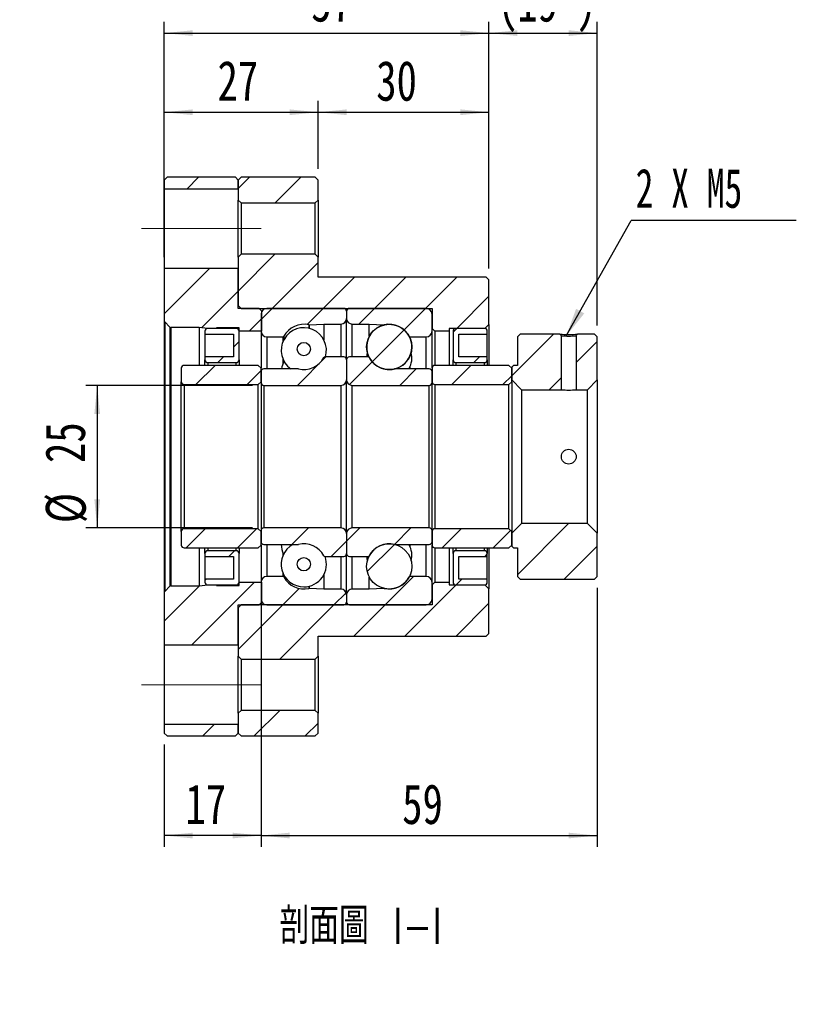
# Model space of a CAD drawing. Header units: millimetres. Extents: x 5 to 295, y 52 to 184.
# Tile 6 of 7: x 227 to 295, y 54 to 140. Entities that reach past the tile are written whole.
import ezdxf

# ---------------------------------------------------------------- set-up
doc = ezdxf.new("R2010")
doc.units = ezdxf.units.MM
doc.linetypes.add('CENTERX2', pattern=[20.32, 12.7, -2.54, 2.54, -2.54])
doc.layers.add('FORMAT', color=7, linetype='Continuous')
doc.styles.add('SLDTEXTSTYLE0', font='TXT', dxfattribs={"width": 0.75})
doc.styles.add('SLDTEXTSTYLE1', font='TXT', dxfattribs={"width": 0.666667})
doc.styles.add('SLDTEXTSTYLE3', font='TXT', dxfattribs={"width": 0.75, "bigfont": 'bigfont'})
doc.dimstyles.new('SLDDIMSTYLE0', dxfattribs={"dimtxt": 3.5, "dimasz": 2.5, "dimexe": 0, "dimexo": 0.0625, "dimgap": 0.875, "dimtad": 1, "dimlfac": 2, "dimrnd": 1e-09, "dimzin": 12, "dimdsep": 46, "dimtxsty": 'SLDTEXTSTYLE0', "dimsah": 1, "dimcen": 0.09, "dimadec": 0, "dimazin": 3, "dimtfac": 1, "dimtofl": 0, "dimtmove": 0, "dimatfit": 3, "dimfxl": 0, "dimfrac": 2, "dimtolj": 1, "dimtzin": 12, "dimarcsym": 0})
doc.dimstyles.new('SLDDIMSTYLE2', dxfattribs={"dimtxt": 0.18, "dimasz": 2.5, "dimexe": 0, "dimexo": 0.0625, "dimgap": 0, "dimtad": 0, "dimtih": 1, "dimtoh": 1, "dimdec": 0, "dimrnd": 1e-09, "dimzin": 0, "dimdsep": 46, "dimtxsty": 'Standard', "dimsah": 1, "dimcen": 0.09, "dimadec": 0, "dimazin": 0, "dimtfac": 2.5, "dimtdec": 0, "dimtofl": 0, "dimtmove": 0, "dimatfit": 3, "dimfxl": 0, "dimfrac": 2, "dimtolj": 1, "dimtzin": 0, "dimarcsym": 0})

# ---------------------------------------------------------------- blocks, each defined once
blk = doc.blocks.new('_D_3')
at = {"layer": 'FORMAT', "color": 7}
for p, q in [((247.543, 107.802), (232.913, 107.802)), ((233.913, 107.802), (233.913, 95.302)), ((247.543, 95.302), (232.913, 95.302))]:
    blk.add_line(p, q, dxfattribs=at)
for points in [[(233.913, 107.802), (233.663, 105.302), (234.163, 105.302)], [(233.913, 95.302), (234.163, 97.802), (233.663, 97.802)]]:
    blk.add_solid(points, dxfattribs=at)
at = {"layer": 'FORMAT', "color": 7, "char_height": 3.5, "attachment_point": 1, "rotation": 90, "style": 'SLDTEXTSTYLE0'}
for s, insert in [('25', (229.348, 100.995)), ('%%c', (229.402, 95.717))]:
    blk.add_mtext(s, dxfattribs=dict(at, insert=insert))
blk = doc.blocks.new('_D_4')
at = {"layer": 'FORMAT', "color": 7}
for p, q in [((239.793, 119.052), (239.793, 139.701)), ((268.293, 118.052), (268.293, 139.701)), ((239.793, 138.701), (268.293, 138.701))]:
    blk.add_line(p, q, dxfattribs=at)
for points in [[(239.793, 138.701), (242.293, 138.451), (242.293, 138.951)], [(268.293, 138.701), (265.793, 138.951), (265.793, 138.451)]]:
    blk.add_solid(points, dxfattribs=at)
at = {"layer": 'FORMAT', "color": 7, "insert": (252.693, 143.213), "char_height": 3.5, "attachment_point": 1, "style": 'SLDTEXTSTYLE0'}
blk.add_mtext('57', dxfattribs=at)
blk = doc.blocks.new('_D_5')
at = {"layer": 'FORMAT', "color": 7}
for p, q in [((268.293, 118.052), (268.293, 139.701)), ((277.793, 113.052), (277.793, 139.701)), ((268.293, 138.701), (277.793, 138.701))]:
    blk.add_line(p, q, dxfattribs=at)
for points in [[(268.293, 138.701), (270.793, 138.451), (270.793, 138.951)], [(277.793, 138.701), (275.293, 138.951), (275.293, 138.451)]]:
    blk.add_solid(points, dxfattribs=at)
at = {"layer": 'FORMAT', "color": 7, "char_height": 3.5, "attachment_point": 1, "style": 'SLDTEXTSTYLE0'}
for s, insert in [('(', (269.058, 143.213)), (')', (275.951, 143.213)), ('19', (270.779, 143.213))]:
    blk.add_mtext(s, dxfattribs=dict(at, insert=insert))
blk = doc.blocks.new('_D_6')
at = {"layer": 'FORMAT', "color": 7}
for p, q in [((239.793, 119.052), (239.793, 132.759)), ((253.293, 126.802), (253.293, 132.759)), ((239.793, 131.759), (253.293, 131.759))]:
    blk.add_line(p, q, dxfattribs=at)
for points in [[(239.793, 131.759), (242.293, 131.509), (242.293, 132.009)], [(253.293, 131.759), (250.793, 132.009), (250.793, 131.509)]]:
    blk.add_solid(points, dxfattribs=at)
at = {"layer": 'FORMAT', "color": 7, "insert": (244.473, 136.271), "char_height": 3.5, "attachment_point": 1, "style": 'SLDTEXTSTYLE0'}
blk.add_mtext('27', dxfattribs=at)
blk = doc.blocks.new('_D_7')
at = {"layer": 'FORMAT', "color": 7}
for p, q in [((253.293, 126.802), (253.293, 132.759)), ((268.293, 118.052), (268.293, 132.759)), ((253.293, 131.759), (268.293, 131.759))]:
    blk.add_line(p, q, dxfattribs=at)
for points in [[(253.293, 131.759), (255.793, 131.509), (255.793, 132.009)], [(268.293, 131.759), (265.793, 132.009), (265.793, 131.509)]]:
    blk.add_solid(points, dxfattribs=at)
at = {"layer": 'FORMAT', "color": 7, "insert": (258.399, 136.271), "char_height": 3.5, "attachment_point": 1, "style": 'SLDTEXTSTYLE0'}
blk.add_mtext('30', dxfattribs=at)
blk = doc.blocks.new('_D_8')
at = {"layer": 'FORMAT', "color": 7}
for p, q in [((248.293, 92.802), (248.293, 67.32)), ((239.793, 76.302), (239.793, 67.32)), ((248.293, 68.32), (239.793, 68.32))]:
    blk.add_line(p, q, dxfattribs=at)
for points in [[(239.793, 68.32), (242.293, 68.07), (242.293, 68.57)], [(248.293, 68.32), (245.793, 68.57), (245.793, 68.07)]]:
    blk.add_solid(points, dxfattribs=at)
at = {"layer": 'FORMAT', "color": 7, "insert": (241.662, 72.832), "char_height": 3.5, "attachment_point": 1, "style": 'SLDTEXTSTYLE0'}
blk.add_mtext('17', dxfattribs=at)
blk = doc.blocks.new('_D_9')
at = {"layer": 'FORMAT', "color": 7}
for p, q in [((248.293, 92.802), (248.293, 67.32)), ((277.793, 90.052), (277.793, 67.32)), ((248.293, 68.32), (277.793, 68.32))]:
    blk.add_line(p, q, dxfattribs=at)
for points in [[(248.293, 68.32), (250.793, 68.07), (250.793, 68.57)], [(277.793, 68.32), (275.293, 68.57), (275.293, 68.07)]]:
    blk.add_solid(points, dxfattribs=at)
at = {"layer": 'FORMAT', "color": 7, "insert": (260.674, 72.832), "char_height": 3.5, "attachment_point": 1, "style": 'SLDTEXTSTYLE0'}
blk.add_mtext('59', dxfattribs=at)
blk = doc.blocks.new('SW_NOTE_1')
at = {"layer": 'FORMAT', "color": 0}
blk.add_line((14.497, 0), (0, 0), dxfattribs=at)
at = {"layer": 'FORMAT', "color": 0, "insert": (0.395, 4.548), "char_height": 3.4396, "attachment_point": 1, "style": 'SLDTEXTSTYLE1'}
blk.add_mtext('2 X M5', dxfattribs=at)

msp = doc.modelspace()

# ---------------------------------------------------------------- hatches: boundary and pattern name
at = {"layer": 'FORMAT', "linetype": 'Continuous', "lineweight": 18}
h = msp.add_hatch(dxfattribs=at)
h.set_pattern_fill('ANSI31', color=256, style=0)
h.paths.add_polyline_path([(239.793243, 125.051724), (246.293243, 125.051724), (246.293243, 125.801724), (246.043243, 126.051724), (240.043243, 126.051724), (239.793243, 125.801724)], flags=0)
h = msp.add_hatch(dxfattribs=at)
h.set_pattern_fill('ANSI31', color=256, style=0)
h.paths.add_polyline_path([(246.543243, 126.051724), (246.293243, 125.801724), (246.293243, 124.051724), (246.543243, 123.801724), (253.043243, 123.801724), (253.293243, 124.051724), (253.293243, 125.801724), (253.043243, 126.051724)], flags=0)
h = msp.add_hatch(dxfattribs=at)
h.set_pattern_fill('ANSI31', color=256, style=0)
h.paths.add_polyline_path([(264.793243, 112.801724), (267.943243, 112.801724), (268.293243, 113.151724), (268.293243, 117.051724), (268.043243, 117.301724), (253.293243, 117.301724), (253.293243, 119.051724), (253.043243, 119.301724), (246.543243, 119.301724), (246.293243, 119.051724), (246.293243, 114.801724), (246.543243, 114.551724), (263.293243, 114.551724), (263.293243, 112.801724), (263.543243, 112.551724), (264.793243, 112.551724)], flags=0)
h = msp.add_hatch(dxfattribs=at)
h.set_pattern_fill('ANSI31', color=256, style=0)
edge = h.paths.add_edge_path(flags=0)
edge.add_line((246.368243, 112.551724), (248.368243, 112.551724))
edge.add_line((248.368243, 112.551724), (248.368243, 114.301724))
edge.add_line((248.368243, 114.301724), (248.118243, 114.551724))
edge.add_line((248.118243, 114.551724), (246.293243, 114.551724))
edge.add_line((246.293243, 114.551724), (246.293243, 118.051724))
edge.add_line((246.293243, 118.051724), (239.793243, 118.051724))
edge.add_line((239.793243, 118.051724), (239.793243, 113.471724))
edge.add_arc((239.943243, 113.471724), 0.15, 180, 225)
edge.add_line((239.837177, 113.365658), (240.282177, 112.920658))
edge.add_arc((240.388243, 113.026724), 0.15, 225, 270)
edge.add_line((240.388243, 112.876724), (242.868243, 112.876724))
edge.add_line((242.868243, 112.876724), (243.618243, 112.801724))
edge.add_line((243.618243, 112.801724), (244.368243, 112.801724))
edge.add_line((244.368243, 112.801724), (244.368243, 112.851724))
edge.add_line((244.368243, 112.851724), (246.368243, 112.851724))
edge.add_line((246.368243, 112.851724), (246.368243, 112.551724))
h = msp.add_hatch(dxfattribs=at)
h.set_pattern_fill('ANSI31', color=256, style=0)
edge = h.paths.add_edge_path(flags=0)
edge.add_line((255.793243, 113.676724), (255.793243, 114.301724))
edge.add_arc((255.543243, 114.301724), 0.25, 0, 90)
edge.add_line((255.543243, 114.551724), (248.793243, 114.551724))
edge.add_arc((248.793243, 114.051724), 0.5, 90, 180)
edge.add_line((248.293243, 114.051724), (248.293243, 112.551724))
edge.add_arc((248.793243, 112.551724), 0.5, 180, 270)
edge.add_line((248.793243, 112.051724), (250.200964, 112.051724))
edge.add_arc((250.200964, 112.151724), 0.1, 270, 332.11061221)
edge.add_arc((252.043243, 111.176724), 1.984375, 77.20484819, 152.11061221, ccw=False)
edge.add_arc((252.504861, 113.20934), 0.1, 257.20484819, 273)
edge.add_line((252.510095, 113.109477), (253.793243, 113.176724))
edge.add_line((253.793243, 113.176724), (255.293243, 113.176724))
edge.add_arc((255.293243, 113.676724), 0.5, 270, 360)
h = msp.add_hatch(dxfattribs=at)
h.set_pattern_fill('ANSI31', color=256, style=0)
edge = h.paths.add_edge_path(flags=0)
edge.add_line((262.793243, 114.551724), (256.043243, 114.551724))
edge.add_arc((256.043243, 114.301724), 0.25, 90, 180)
edge.add_line((255.793243, 114.301724), (255.793243, 113.676724))
edge.add_arc((256.293243, 113.676724), 0.5, 180, 270)
edge.add_line((256.293243, 113.176724), (257.793243, 113.176724))
edge.add_line((257.793243, 113.176724), (259.076391, 113.109477))
edge.add_arc((259.081625, 113.20934), 0.1, 267, 282.79515181)
edge.add_arc((259.543243, 111.176724), 1.984375, 27.88938779, 102.79515181, ccw=False)
edge.add_arc((261.385523, 112.151724), 0.1, 207.88938779, 270)
edge.add_line((261.385523, 112.051724), (262.793243, 112.051724))
edge.add_arc((262.793243, 112.551724), 0.5, 270, 360)
edge.add_line((263.293243, 112.551724), (263.293243, 114.051724))
edge.add_arc((262.793243, 114.051724), 0.5, 0, 90)
h = msp.add_hatch(dxfattribs=at)
h.set_pattern_fill('ANSI31', color=256, style=0)
edge = h.paths.add_edge_path(flags=0)
edge.add_arc((259.543243, 111.176722), 1.984364, 0, 360)
h = msp.add_hatch(dxfattribs=at)
h.set_pattern_fill('ANSI31', color=256, style=0)
edge = h.paths.add_edge_path(flags=0)
edge.add_line((245.868243, 112.301724), (245.868243, 110.301724))
edge.add_line((245.868243, 110.301724), (243.368243, 110.301724))
edge.add_line((243.368243, 110.301724), (243.368243, 110.051724))
edge.add_arc((243.618243, 110.051724), 0.25, 180, 270)
edge.add_line((243.618243, 109.801724), (246.118243, 109.801724))
edge.add_arc((246.118243, 110.051724), 0.25, 270, 360)
edge.add_line((246.368243, 110.051724), (246.368243, 112.551724))
edge.add_arc((246.118243, 112.551724), 0.25, 0, 90)
edge.add_line((246.118243, 112.801724), (243.618243, 112.801724))
edge.add_arc((243.618243, 112.551724), 0.25, 90, 180)
edge.add_line((243.368243, 112.551724), (243.368243, 112.301724))
edge.add_line((243.368243, 112.301724), (245.868243, 112.301724))
h = msp.add_hatch(dxfattribs=at)
h.set_pattern_fill('ANSI31', color=256, style=0)
edge = h.paths.add_edge_path(flags=0)
edge.add_line((268.143243, 110.051724), (268.143243, 110.301724))
edge.add_line((268.143243, 110.301724), (265.643243, 110.301724))
edge.add_line((265.643243, 110.301724), (265.643243, 112.301724))
edge.add_line((265.643243, 112.301724), (268.143243, 112.301724))
edge.add_line((268.143243, 112.301724), (268.143243, 112.551724))
edge.add_arc((267.893243, 112.551724), 0.25, 0, 90)
edge.add_line((267.893243, 112.801724), (265.393243, 112.801724))
edge.add_arc((265.393243, 112.551724), 0.25, 90, 180)
edge.add_line((265.143243, 112.551724), (265.143243, 110.051724))
edge.add_arc((265.393243, 110.051724), 0.25, 180, 270)
edge.add_line((265.393243, 109.801724), (267.893243, 109.801724))
edge.add_arc((267.893243, 110.051724), 0.25, 270, 360)
h = msp.add_hatch(dxfattribs=at)
h.set_pattern_fill('ANSI31', color=256, style=0)
h.paths.add_polyline_path([(270.443243, 109.551724), (270.293243, 109.401724), (270.293243, 108.276724), (271.143243, 107.426724), (274.643243, 107.426724), (274.643243, 112.160782), (274.513048, 112.301724), (271.043243, 112.301724), (270.793243, 112.051724), (270.793243, 109.551724)], flags=0)
h = msp.add_hatch(dxfattribs=at)
h.set_pattern_fill('ANSI31', color=256, style=0)
edge = h.paths.add_edge_path(flags=0)
edge.add_line((275.943243, 112.160782), (275.943243, 107.426724))
edge.add_line((275.943243, 107.426724), (276.943243, 107.426724))
edge.add_line((276.943243, 107.426724), (277.793243, 108.276724))
edge.add_line((277.793243, 108.276724), (277.793243, 112.051724))
edge.add_line((277.793243, 112.051724), (277.543243, 112.301724))
edge.add_line((277.543243, 112.301724), (276.073438, 112.301724))
edge.add_line((276.073438, 112.301724), (275.943243, 112.160782))
h = msp.add_hatch(dxfattribs=at)
h.set_pattern_fill('ANSI31', color=256, style=0)
edge = h.paths.add_edge_path(flags=0)
edge.add_arc((252.043243, 110.987991), 0.583319, 0, 360)
h = msp.add_hatch(dxfattribs=at)
h.set_pattern_fill('ANSI31', color=256, style=0)
edge = h.paths.add_edge_path(flags=0)
edge.add_line((248.293243, 109.001724), (248.293243, 108.051724))
edge.add_arc((248.543243, 108.051724), 0.25, 180, 270)
edge.add_line((248.543243, 107.801724), (255.293243, 107.801724))
edge.add_arc((255.293243, 108.301724), 0.5, 270, 360)
edge.add_line((255.793243, 108.301724), (255.793243, 110.051724))
edge.add_arc((255.543243, 110.051724), 0.25, 0, 90)
edge.add_line((255.543243, 110.301724), (253.885523, 110.301724))
edge.add_arc((253.885523, 110.201724), 0.1, 90, 152.11061221)
edge.add_arc((252.043243, 111.176724), 1.984375, 256.29156509, 332.11061221, ccw=False)
edge.add_arc((251.549286, 109.151724), 0.1, 76.29156509, 90)
edge.add_line((251.549286, 109.251724), (248.543243, 109.251724))
edge.add_arc((248.543243, 109.001724), 0.25, 90, 180)
h = msp.add_hatch(dxfattribs=at)
h.set_pattern_fill('ANSI31', color=256, style=0)
edge = h.paths.add_edge_path(flags=0)
edge.add_line((256.293243, 107.801724), (263.043243, 107.801724))
edge.add_arc((263.043243, 108.051724), 0.25, 270, 360)
edge.add_line((263.293243, 108.051724), (263.293243, 109.001724))
edge.add_arc((263.043243, 109.001724), 0.25, 0, 90)
edge.add_line((263.043243, 109.251724), (260.037201, 109.251724))
edge.add_arc((260.037201, 109.151724), 0.1, 90, 103.70843491)
edge.add_arc((259.543243, 111.176724), 1.984375, 207.88938779, 283.70843491, ccw=False)
edge.add_arc((257.700964, 110.201724), 0.1, 27.88938779, 90)
edge.add_line((257.700964, 110.301724), (256.043243, 110.301724))
edge.add_arc((256.043243, 110.051724), 0.25, 90, 180)
edge.add_line((255.793243, 110.051724), (255.793243, 108.301724))
edge.add_arc((256.293243, 108.301724), 0.5, 180, 270)
h = msp.add_hatch(dxfattribs=at)
h.set_pattern_fill('ANSI31', color=256, style=0)
edge = h.paths.add_edge_path(flags=0)
edge.add_line((248.043243, 107.876724), (248.293243, 108.126724))
edge.add_line((248.293243, 108.126724), (248.293243, 109.301724))
edge.add_line((248.293243, 109.301724), (248.043243, 109.551724))
edge.add_line((248.043243, 109.551724), (241.543243, 109.551724))
edge.add_arc((241.543243, 109.301724), 0.25, 90, 180)
edge.add_line((241.293243, 109.301724), (241.293243, 108.126724))
edge.add_arc((241.543243, 108.126724), 0.25, 180, 270)
edge.add_line((241.543243, 107.876724), (248.043243, 107.876724))
h = msp.add_hatch(dxfattribs=at)
h.set_pattern_fill('ANSI31', color=256, style=0)
edge = h.paths.add_edge_path(flags=0)
edge.add_line((270.043243, 107.876724), (270.293243, 108.126724))
edge.add_line((270.293243, 108.126724), (270.293243, 109.301724))
edge.add_line((270.293243, 109.301724), (270.043243, 109.551724))
edge.add_line((270.043243, 109.551724), (263.543243, 109.551724))
edge.add_arc((263.543243, 109.301724), 0.25, 90, 180)
edge.add_line((263.293243, 109.301724), (263.293243, 108.126724))
edge.add_arc((263.543243, 108.126724), 0.25, 180, 270)
edge.add_line((263.543243, 107.876724), (270.043243, 107.876724))
h = msp.add_hatch(dxfattribs=at)
h.set_pattern_fill('ANSI31', color=256, style=0)
edge = h.paths.add_edge_path(flags=0)
edge.add_line((248.293243, 94.976724), (248.043243, 95.226724))
edge.add_line((248.043243, 95.226724), (241.543243, 95.226724))
edge.add_arc((241.543243, 94.976724), 0.25, 90, 180)
edge.add_line((241.293243, 94.976724), (241.293243, 93.801724))
edge.add_arc((241.543243, 93.801724), 0.25, 180, 270)
edge.add_line((241.543243, 93.551724), (248.043243, 93.551724))
edge.add_line((248.043243, 93.551724), (248.293243, 93.801724))
edge.add_line((248.293243, 93.801724), (248.293243, 94.976724))
h = msp.add_hatch(dxfattribs=at)
h.set_pattern_fill('ANSI31', color=256, style=0)
edge = h.paths.add_edge_path(flags=0)
edge.add_line((255.293243, 95.301724), (248.543243, 95.301724))
edge.add_arc((248.543243, 95.051724), 0.25, 90, 180)
edge.add_line((248.293243, 95.051724), (248.293243, 94.101724))
edge.add_arc((248.543243, 94.101724), 0.25, 180, 270)
edge.add_line((248.543243, 93.851724), (251.549286, 93.851724))
edge.add_arc((251.549286, 93.951724), 0.1, 270, 283.70843491)
edge.add_arc((252.043243, 91.926724), 1.984375, 27.88938779, 103.70843491, ccw=False)
edge.add_arc((253.885523, 92.901724), 0.1, 207.88938779, 270)
edge.add_line((253.885523, 92.801724), (255.543243, 92.801724))
edge.add_arc((255.543243, 93.051724), 0.25, 270, 360)
edge.add_line((255.793243, 93.051724), (255.793243, 94.801724))
edge.add_arc((255.293243, 94.801724), 0.5, 0, 90)
h = msp.add_hatch(dxfattribs=at)
h.set_pattern_fill('ANSI31', color=256, style=0)
edge = h.paths.add_edge_path(flags=0)
edge.add_line((263.293243, 94.101724), (263.293243, 95.051724))
edge.add_arc((263.043243, 95.051724), 0.25, 0, 90)
edge.add_line((263.043243, 95.301724), (256.293243, 95.301724))
edge.add_arc((256.293243, 94.801724), 0.5, 90, 180)
edge.add_line((255.793243, 94.801724), (255.793243, 93.051724))
edge.add_arc((256.043243, 93.051724), 0.25, 180, 270)
edge.add_line((256.043243, 92.801724), (257.700964, 92.801724))
edge.add_arc((257.700964, 92.901724), 0.1, 270, 332.11061221)
edge.add_arc((259.543243, 91.926724), 1.984375, 76.29156509, 152.11061221, ccw=False)
edge.add_arc((260.037201, 93.951724), 0.1, 256.29156509, 270)
edge.add_line((260.037201, 93.851724), (263.043243, 93.851724))
edge.add_arc((263.043243, 94.101724), 0.25, 270, 360)
h = msp.add_hatch(dxfattribs=at)
h.set_pattern_fill('ANSI31', color=256, style=0)
edge = h.paths.add_edge_path(flags=0)
edge.add_line((270.293243, 94.976724), (270.043243, 95.226724))
edge.add_line((270.043243, 95.226724), (263.543243, 95.226724))
edge.add_arc((263.543243, 94.976724), 0.25, 90, 180)
edge.add_line((263.293243, 94.976724), (263.293243, 93.801724))
edge.add_arc((263.543243, 93.801724), 0.25, 180, 270)
edge.add_line((263.543243, 93.551724), (270.043243, 93.551724))
edge.add_line((270.043243, 93.551724), (270.293243, 93.801724))
edge.add_line((270.293243, 93.801724), (270.293243, 94.976724))
h = msp.add_hatch(dxfattribs=at)
h.set_pattern_fill('ANSI31', color=256, style=0)
h.paths.add_polyline_path([(270.293243, 93.701724), (270.443243, 93.551724), (270.793243, 93.551724), (270.793243, 91.051724), (271.043243, 90.801724), (277.543243, 90.801724), (277.793243, 91.051724), (277.793243, 94.826724), (276.943243, 95.676724), (271.143243, 95.676724), (270.293243, 94.826724)], flags=0)
h = msp.add_hatch(dxfattribs=at)
h.set_pattern_fill('ANSI31', color=256, style=0)
edge = h.paths.add_edge_path(flags=0)
edge.add_line((243.368243, 93.051724), (243.368243, 92.801724))
edge.add_line((243.368243, 92.801724), (245.868243, 92.801724))
edge.add_line((245.868243, 92.801724), (245.868243, 90.801724))
edge.add_line((245.868243, 90.801724), (243.368243, 90.801724))
edge.add_line((243.368243, 90.801724), (243.368243, 90.551724))
edge.add_arc((243.618243, 90.551724), 0.25, 180, 270)
edge.add_line((243.618243, 90.301724), (246.118243, 90.301724))
edge.add_arc((246.118243, 90.551724), 0.25, 270, 360)
edge.add_line((246.368243, 90.551724), (246.368243, 93.051724))
edge.add_arc((246.118243, 93.051724), 0.25, 0, 90)
edge.add_line((246.118243, 93.301724), (243.618243, 93.301724))
edge.add_arc((243.618243, 93.051724), 0.25, 90, 180)
h = msp.add_hatch(dxfattribs=at)
h.set_pattern_fill('ANSI31', color=256, style=0)
edge = h.paths.add_edge_path(flags=0)
edge.add_arc((259.543243, 91.926726), 1.984364, 0, 360)
h = msp.add_hatch(dxfattribs=at)
h.set_pattern_fill('ANSI31', color=256, style=0)
edge = h.paths.add_edge_path(flags=0)
edge.add_line((265.643243, 90.801724), (265.643243, 92.801724))
edge.add_line((265.643243, 92.801724), (268.143243, 92.801724))
edge.add_line((268.143243, 92.801724), (268.143243, 93.051724))
edge.add_arc((267.893243, 93.051724), 0.25, 0, 90)
edge.add_line((267.893243, 93.301724), (265.393243, 93.301724))
edge.add_arc((265.393243, 93.051724), 0.25, 90, 180)
edge.add_line((265.143243, 93.051724), (265.143243, 90.551724))
edge.add_arc((265.393243, 90.551724), 0.25, 180, 270)
edge.add_line((265.393243, 90.301724), (267.893243, 90.301724))
edge.add_arc((267.893243, 90.551724), 0.25, 270, 360)
edge.add_line((268.143243, 90.551724), (268.143243, 90.801724))
edge.add_line((268.143243, 90.801724), (265.643243, 90.801724))
h = msp.add_hatch(dxfattribs=at)
h.set_pattern_fill('ANSI31', color=256, style=0)
edge = h.paths.add_edge_path(flags=0)
edge.add_arc((252.043243, 92.115456), 0.583319, 0, 360)
h = msp.add_hatch(dxfattribs=at)
h.set_pattern_fill('ANSI31', color=256, style=0)
edge = h.paths.add_edge_path(flags=0)
edge.add_line((248.793243, 88.551724), (255.543243, 88.551724))
edge.add_arc((255.543243, 88.801724), 0.25, 270, 360)
edge.add_line((255.793243, 88.801724), (255.793243, 89.426724))
edge.add_arc((255.293243, 89.426724), 0.5, 0, 90)
edge.add_line((255.293243, 89.926724), (253.793243, 89.926724))
edge.add_line((253.793243, 89.926724), (252.510095, 89.993971))
edge.add_arc((252.504861, 89.894108), 0.1, 87, 102.79515181)
edge.add_arc((252.043243, 91.926724), 1.984375, 207.88938779, 282.79515181, ccw=False)
edge.add_arc((250.200964, 90.951724), 0.1, 27.88938779, 90)
edge.add_line((250.200964, 91.051724), (248.793243, 91.051724))
edge.add_arc((248.793243, 90.551724), 0.5, 90, 180)
edge.add_line((248.293243, 90.551724), (248.293243, 89.051724))
edge.add_arc((248.793243, 89.051724), 0.5, 180, 270)
h = msp.add_hatch(dxfattribs=at)
h.set_pattern_fill('ANSI31', color=256, style=0)
edge = h.paths.add_edge_path(flags=0)
edge.add_line((255.793243, 89.426724), (255.793243, 88.801724))
edge.add_arc((256.043243, 88.801724), 0.25, 180, 270)
edge.add_line((256.043243, 88.551724), (262.793243, 88.551724))
edge.add_arc((262.793243, 89.051724), 0.5, 270, 360)
edge.add_line((263.293243, 89.051724), (263.293243, 90.551724))
edge.add_arc((262.793243, 90.551724), 0.5, 0, 90)
edge.add_line((262.793243, 91.051724), (261.385523, 91.051724))
edge.add_arc((261.385523, 90.951724), 0.1, 90, 152.11061221)
edge.add_arc((259.543243, 91.926724), 1.984375, 257.20484819, 332.11061221, ccw=False)
edge.add_arc((259.081625, 89.894108), 0.1, 77.20484819, 93)
edge.add_line((259.076391, 89.993971), (257.793243, 89.926724))
edge.add_line((257.793243, 89.926724), (256.293243, 89.926724))
edge.add_arc((256.293243, 89.426724), 0.5, 90, 180)
h = msp.add_hatch(dxfattribs=at)
h.set_pattern_fill('ANSI31', color=256, style=0)
edge = h.paths.add_edge_path(flags=0)
edge.add_line((248.368243, 90.551724), (246.368243, 90.551724))
edge.add_line((246.368243, 90.551724), (246.368243, 90.251724))
edge.add_line((246.368243, 90.251724), (244.368243, 90.251724))
edge.add_line((244.368243, 90.251724), (244.368243, 90.301724))
edge.add_line((244.368243, 90.301724), (243.618243, 90.301724))
edge.add_line((243.618243, 90.301724), (242.868243, 90.226724))
edge.add_line((242.868243, 90.226724), (240.388243, 90.226724))
edge.add_arc((240.388243, 90.076724), 0.15, 90, 135)
edge.add_line((240.282177, 90.18279), (239.837177, 89.73779))
edge.add_arc((239.943243, 89.631724), 0.15, 135, 180)
edge.add_line((239.793243, 89.631724), (239.793243, 85.051724))
edge.add_line((239.793243, 85.051724), (246.293243, 85.051724))
edge.add_line((246.293243, 85.051724), (246.293243, 88.551724))
edge.add_line((246.293243, 88.551724), (248.118243, 88.551724))
edge.add_line((248.118243, 88.551724), (248.368243, 88.801724))
edge.add_line((248.368243, 88.801724), (248.368243, 90.551724))
h = msp.add_hatch(dxfattribs=at)
h.set_pattern_fill('ANSI31', color=256, style=0)
h.paths.add_polyline_path([(267.943243, 90.301724), (264.793243, 90.301724), (264.793243, 90.551724), (263.543243, 90.551724), (263.293243, 90.301724), (263.293243, 88.551724), (246.543243, 88.551724), (246.293243, 88.301724), (246.293243, 84.051724), (246.543243, 83.801724), (253.043243, 83.801724), (253.293243, 84.051724), (253.293243, 85.801724), (268.043243, 85.801724), (268.293243, 86.051724), (268.293243, 89.951724)], flags=0)
h = msp.add_hatch(dxfattribs=at)
h.set_pattern_fill('ANSI31', color=256, style=0)
h.paths.add_polyline_path([(246.293243, 77.301724), (246.543243, 77.051724), (253.043243, 77.051724), (253.293243, 77.301724), (253.293243, 79.051724), (253.043243, 79.301724), (246.543243, 79.301724), (246.293243, 79.051724)], flags=0)
h = msp.add_hatch(dxfattribs=at)
h.set_pattern_fill('ANSI31', color=256, style=0)
h.paths.add_polyline_path([(246.043243, 77.051724), (246.293243, 77.301724), (246.293243, 78.051724), (239.793243, 78.051724), (239.793243, 77.301724), (240.043243, 77.051724)], flags=0)

# ---------------------------------------------------------------- linework, layer by layer
at = {"color": 7, "linetype": 'Continuous', "lineweight": 25}
for p, q in [((239.793243, 125.801724), (240.043243, 126.051724)), ((239.793243, 125.801724), (239.793243, 125.051724)), ((246.043243, 126.051724), (240.043243, 126.051724)), ((246.043243, 126.051724), (246.293243, 125.801724)), ((246.293243, 125.801724), (246.543243, 126.051724)), ((246.293243, 125.051724), (246.293243, 125.801724)), ((246.293243, 125.801724), (246.293243, 124.051724)), ((253.043243, 126.051724), (246.543243, 126.051724)), ((253.043243, 126.051724), (253.293243, 125.801724)), ((253.293243, 124.051724), (253.293243, 125.801724)), ((239.793243, 125.051724), (246.293243, 125.051724)), ((239.793243, 125.051724), (239.793243, 118.051724)), ((246.543243, 123.801725), (246.293243, 124.051724)), ((246.293243, 119.051724), (246.293243, 124.051724)), ((246.543243, 123.801725), (246.543243, 119.301724)), ((246.543243, 123.801725), (253.043243, 123.801725)), ((253.293243, 124.051724), (253.043243, 123.801725)), ((253.043243, 119.301724), (253.043243, 123.801725)), ((253.293243, 124.051724), (253.293243, 119.051724)), ((246.293243, 119.051724), (246.543243, 119.301724)), ((253.043243, 119.301724), (246.543243, 119.301724)), ((253.043243, 119.301724), (253.293243, 119.051724)), ((246.293243, 119.051724), (246.293243, 114.801724)), ((253.293243, 117.301723), (253.293243, 119.051724)), ((246.293243, 118.051724), (239.793243, 118.051724)), ((239.793243, 118.051724), (239.793243, 113.471723)), ((246.293243, 114.551724), (246.293243, 118.051724)), ((268.043243, 117.301723), (253.293243, 117.301723)), ((268.043243, 117.301723), (268.293243, 117.051724)), ((268.293243, 113.151723), (268.293243, 117.051724)), ((246.543243, 114.551724), (246.293243, 114.801724)), ((248.118243, 114.551724), (246.293243, 114.551724)), ((246.543243, 114.551724), (263.293244, 114.551724)), ((248.118243, 114.551724), (248.368243, 114.301724)), ((248.293243, 114.051724), (248.293243, 112.551724)), ((248.368243, 112.551724), (248.368243, 114.301724)), ((255.543243, 114.551724), (248.793243, 114.551724)), ((255.793243, 114.301724), (255.793243, 113.676724)), ((262.793243, 114.551724), (256.043243, 114.551724)), ((263.293244, 114.551724), (263.293244, 112.801724)), ((263.293244, 112.551724), (263.293244, 114.051724)), ((239.793243, 113.471723), (239.793243, 89.631725)), ((239.837177, 113.365658), (239.837177, 89.73779)), ((240.282177, 112.920658), (239.837177, 113.365658)), ((252.510095, 113.109476), (253.793243, 113.176724)), ((253.793243, 113.176724), (253.793243, 111.812)), ((253.793243, 113.176724), (255.293243, 113.176724)), ((255.793243, 110.051724), (255.793243, 113.676724)), ((256.293243, 113.176724), (257.793243, 113.176724)), ((257.793243, 112.112267), (257.793243, 113.176724)), ((257.793243, 113.176724), (259.076392, 113.109476)), ((268.293243, 113.151723), (267.943243, 112.801724)), ((268.293243, 113.151723), (268.293243, 109.551724)), ((240.282177, 112.920658), (240.282177, 90.182789)), ((240.388243, 112.876724), (240.388243, 90.226723)), ((242.868243, 112.876724), (240.388243, 112.876724)), ((242.868243, 112.876724), (242.868243, 109.551724)), ((243.618243, 112.801724), (242.868243, 112.876724)), ((243.368243, 112.551724), (243.368243, 112.301724)), ((243.368243, 112.301724), (245.868243, 112.301724)), ((243.368243, 112.301724), (243.368243, 110.301724)), ((246.118243, 112.801724), (243.618243, 112.801724)), ((244.368243, 112.801724), (243.618243, 112.801724)), ((246.368243, 112.851723), (244.368243, 112.851723)), ((244.368243, 112.851723), (244.368243, 112.801724)), ((245.868243, 112.301724), (245.868243, 110.301724)), ((246.368243, 112.551724), (246.368243, 112.851723)), ((246.368243, 110.051724), (246.368243, 112.551724)), ((248.368243, 112.551724), (246.368243, 112.551724)), ((248.293243, 112.551724), (248.293243, 109.301724)), ((263.543243, 112.551724), (263.293244, 112.801724)), ((263.293244, 109.301724), (263.293244, 112.551724)), ((263.543243, 112.551724), (263.543243, 109.551724)), ((264.793243, 112.551724), (263.543243, 112.551724)), ((267.943243, 112.801724), (264.793243, 112.801724)), ((264.793243, 112.801724), (264.793243, 112.551724)), ((264.793243, 112.551724), (264.793243, 109.551724)), ((265.143244, 112.551724), (265.143244, 110.051724)), ((267.893244, 112.801724), (265.393242, 112.801724)), ((265.643243, 112.301724), (268.143242, 112.301724)), ((265.643243, 110.301724), (265.643243, 112.301724)), ((267.943243, 112.796673), (267.943243, 112.801724)), ((268.143242, 112.301724), (268.143242, 112.551724)), ((268.143242, 110.301724), (268.143242, 112.301724)), ((270.793243, 112.051724), (271.043243, 112.301724)), ((274.513047, 112.301724), (271.043243, 112.301724)), ((274.513047, 112.301724), (274.643243, 112.160782)), ((277.543243, 112.301724), (276.073437, 112.301724)), ((277.543243, 112.301724), (277.793244, 112.051724)), ((248.793243, 112.051724), (250.200964, 112.051724)), ((261.385523, 112.051724), (262.793243, 112.051724)), ((270.793243, 112.051724), (270.793243, 109.551724)), ((274.643243, 107.426724), (274.643243, 112.160782)), ((275.943244, 112.160782), (275.943244, 107.426724)), ((277.793244, 108.276724), (277.793244, 112.051724)), ((245.868243, 110.301724), (243.368243, 110.301724)), ((243.368243, 110.301724), (243.368243, 110.051724)), ((243.368243, 109.551724), (243.368243, 110.051724)), ((243.618243, 109.801724), (246.118243, 109.801724)), ((246.368243, 110.051724), (246.368243, 109.551724)), ((255.543243, 110.301724), (253.885523, 110.301724)), ((255.793243, 110.051724), (255.793243, 108.301724)), ((257.700964, 110.301724), (256.043243, 110.301724)), ((265.143244, 109.551724), (265.143244, 110.051724)), ((265.393242, 109.801724), (267.893244, 109.801724)), ((268.143242, 110.301724), (265.643243, 110.301724)), ((268.143242, 110.051724), (268.143242, 110.301724)), ((268.143242, 110.051724), (268.143242, 109.551724)), ((241.293243, 109.301724), (241.293243, 108.126724)), ((248.043243, 109.551724), (241.543243, 109.551724)), ((248.043243, 109.551724), (248.293243, 109.301724)), ((248.293243, 108.126724), (248.293243, 109.301724)), ((248.293243, 109.001724), (248.293243, 108.051724)), ((251.549286, 109.251724), (248.543243, 109.251724)), ((263.043244, 109.251724), (260.037201, 109.251724)), ((263.293244, 109.301724), (263.293244, 108.126724)), ((263.293244, 108.051724), (263.293244, 109.001724)), ((270.043243, 109.551724), (263.543243, 109.551724)), ((270.043243, 109.551724), (270.293243, 109.301724)), ((270.293243, 109.401724), (270.443244, 109.551724)), ((270.293243, 109.401724), (270.293243, 108.276724)), ((270.293243, 108.126724), (270.293243, 109.301724)), ((270.793243, 109.551724), (270.443244, 109.551724)), ((241.293243, 94.976724), (241.293243, 108.126724)), ((248.293243, 108.126724), (248.043243, 107.876724)), ((248.293243, 108.051724), (248.293243, 95.051724)), ((255.793243, 94.801724), (255.793243, 108.301724)), ((263.293244, 95.051724), (263.293244, 108.051724)), ((270.293243, 108.126724), (270.043243, 107.876724)), ((271.143243, 107.426724), (270.293243, 108.276724)), ((270.293243, 108.126724), (270.293243, 94.976724)), ((277.793244, 108.276724), (276.943242, 107.426724)), ((277.793244, 108.276724), (277.793244, 94.826724)), ((241.543243, 107.876724), (241.543243, 95.226724)), ((241.543243, 107.876724), (248.043243, 107.876724)), ((248.043243, 95.226724), (248.043243, 107.876724)), ((248.543243, 107.801724), (248.543243, 95.301724)), ((248.543243, 107.801724), (255.293243, 107.801724)), ((255.293243, 107.801724), (255.293243, 95.301724)), ((256.293243, 95.301724), (256.293243, 107.801724)), ((256.293243, 107.801724), (263.043244, 107.801724)), ((263.043244, 95.301724), (263.043244, 107.801724)), ((263.543243, 107.876724), (263.543243, 95.226724)), ((263.543243, 107.876724), (270.043243, 107.876724)), ((270.043243, 95.226724), (270.043243, 107.876724)), ((271.143243, 107.426724), (271.143243, 95.676724)), ((271.143243, 107.426724), (274.643243, 107.426724)), ((275.943244, 107.426724), (276.943242, 107.426724)), ((276.943242, 95.676724), (276.943242, 107.426724)), ((248.043243, 95.226724), (241.543243, 95.226724)), ((248.043243, 95.226724), (248.293243, 94.976724)), ((248.293243, 95.051724), (248.293243, 94.101724)), ((255.293243, 95.301724), (248.543243, 95.301724)), ((263.043244, 95.301724), (256.293243, 95.301724)), ((263.293244, 94.101724), (263.293244, 95.051724)), ((270.043243, 95.226724), (263.543243, 95.226724)), ((270.043243, 95.226724), (270.293243, 94.976724)), ((270.293243, 94.826724), (271.143243, 95.676724)), ((276.943242, 95.676724), (271.143243, 95.676724)), ((276.943242, 95.676724), (277.793244, 94.826724)), ((241.293243, 94.976724), (241.293243, 93.801724)), ((248.293243, 93.801724), (248.293243, 94.976724)), ((255.793243, 94.801724), (255.793243, 93.051724)), ((263.293244, 94.976724), (263.293244, 93.801724)), ((270.293243, 93.801724), (270.293243, 94.976724)), ((270.293243, 94.826724), (270.293243, 93.701724)), ((277.793244, 91.051724), (277.793244, 94.826724)), ((241.543243, 93.551724), (248.043243, 93.551724)), ((242.868243, 93.551724), (242.868243, 90.226723)), ((243.368243, 93.051724), (243.368243, 93.551724)), ((246.118243, 93.301724), (243.618243, 93.301724)), ((246.368243, 93.551724), (246.368243, 93.051724)), ((248.293243, 93.801724), (248.043243, 93.551724)), ((248.293243, 93.801724), (248.293243, 90.551724)), ((248.543243, 93.851724), (251.549286, 93.851724)), ((260.037201, 93.851724), (263.043244, 93.851724)), ((263.293244, 90.551724), (263.293244, 93.801724)), ((263.543243, 93.551724), (263.543243, 90.551724)), ((263.543243, 93.551724), (270.043243, 93.551724)), ((264.793243, 93.551724), (264.793243, 90.551724)), ((265.143244, 93.051724), (265.143244, 93.551724)), ((267.893244, 93.301724), (265.393242, 93.301724)), ((268.143242, 93.551724), (268.143242, 93.051724)), ((268.293243, 93.551724), (268.293243, 89.951724)), ((270.293243, 93.801724), (270.043243, 93.551724)), ((270.443244, 93.551724), (270.293243, 93.701724)), ((270.443244, 93.551724), (270.793243, 93.551724)), ((270.793243, 93.551724), (270.793243, 91.051724)), ((243.368243, 93.051724), (243.368243, 92.801724)), ((243.368243, 92.801724), (243.368243, 90.801724)), ((243.368243, 92.801724), (245.868243, 92.801724)), ((245.868243, 92.801724), (245.868243, 90.801724)), ((246.368243, 90.551724), (246.368243, 93.051724)), ((253.885523, 92.801724), (255.543243, 92.801724)), ((255.793243, 89.426724), (255.793243, 93.051724)), ((256.043243, 92.801724), (257.700964, 92.801724)), ((265.143244, 93.051724), (265.143244, 90.551724)), ((265.643243, 92.801724), (268.143242, 92.801724)), ((265.643243, 90.801724), (265.643243, 92.801724)), ((268.143242, 92.801724), (268.143242, 93.051724)), ((268.143242, 90.801724), (268.143242, 92.801724)), ((245.868243, 90.801724), (243.368243, 90.801724)), ((243.368243, 90.801724), (243.368243, 90.551724)), ((250.200964, 91.051724), (248.793243, 91.051724)), ((253.793243, 91.179911), (253.793243, 89.926723)), ((257.793243, 89.926723), (257.793243, 90.991204)), ((262.793243, 91.051724), (261.385523, 91.051724)), ((268.143242, 90.801724), (265.643243, 90.801724)), ((268.143242, 90.551724), (268.143242, 90.801724)), ((271.043243, 90.801724), (270.793243, 91.051724)), ((271.043243, 90.801724), (277.543243, 90.801724)), ((277.793244, 91.051724), (277.543243, 90.801724)), ((239.837177, 89.73779), (240.282177, 90.182789)), ((240.388243, 90.226723), (242.868243, 90.226723)), ((242.868243, 90.226723), (243.618243, 90.301724)), ((243.618243, 90.301724), (246.118243, 90.301724)), ((243.618243, 90.301724), (244.368243, 90.301724)), ((244.368243, 90.301724), (244.368243, 90.251724)), ((244.368243, 90.251724), (246.368243, 90.251724)), ((246.368243, 90.551724), (248.368243, 90.551724)), ((246.368243, 90.251724), (246.368243, 90.551724)), ((248.293243, 90.551724), (248.293243, 89.051723)), ((248.368243, 88.801724), (248.368243, 90.551724)), ((253.793243, 89.926723), (252.510095, 89.993971)), ((255.293243, 89.926723), (253.793243, 89.926723)), ((257.793243, 89.926723), (256.293243, 89.926723)), ((259.076392, 89.993971), (257.793243, 89.926723)), ((263.293244, 89.051723), (263.293244, 90.551724)), ((263.293244, 90.301724), (263.543243, 90.551724)), ((263.293244, 90.301724), (263.293244, 88.551723)), ((263.543243, 90.551724), (264.793243, 90.551724)), ((264.793243, 90.551724), (264.793243, 90.301724)), ((264.793243, 90.301724), (267.943243, 90.301724)), ((265.393242, 90.301724), (267.893244, 90.301724)), ((267.943243, 90.301724), (267.943243, 90.306774)), ((267.943243, 90.301724), (268.293243, 89.951724)), ((268.293243, 86.051724), (268.293243, 89.951724)), ((239.793243, 89.631725), (239.793243, 85.051724)), ((255.793243, 89.426724), (255.793243, 88.801724)), ((246.293243, 88.551723), (248.118243, 88.551723)), ((246.293243, 85.051724), (246.293243, 88.551723)), ((246.293243, 88.301724), (246.543243, 88.551723)), ((246.293243, 88.301724), (246.293243, 84.051724)), ((263.293244, 88.551723), (246.543243, 88.551723)), ((248.368243, 88.801724), (248.118243, 88.551723)), ((248.793243, 88.551723), (255.543243, 88.551723)), ((256.043243, 88.551723), (262.793243, 88.551723)), ((253.293243, 85.801724), (268.043243, 85.801724)), ((253.293243, 84.051724), (253.293243, 85.801724)), ((268.293243, 86.051724), (268.043243, 85.801724)), ((239.793243, 85.051724), (246.293243, 85.051724)), ((239.793243, 85.051724), (239.793243, 78.051724)), ((246.543243, 83.801724), (246.293243, 84.051724)), ((246.293243, 79.051724), (246.293243, 84.051724)), ((246.543243, 83.801724), (253.043243, 83.801724)), ((246.543243, 83.801724), (246.543243, 79.301723)), ((253.293243, 84.051724), (253.043243, 83.801724)), ((253.043243, 79.301723), (253.043243, 83.801724)), ((253.293243, 84.051724), (253.293243, 79.051724)), ((246.293243, 79.051724), (246.543243, 79.301723)), ((246.293243, 79.051724), (246.293243, 77.301723)), ((253.043243, 79.301723), (246.543243, 79.301723)), ((253.043243, 79.301723), (253.293243, 79.051724)), ((253.293243, 77.301723), (253.293243, 79.051724)), ((246.293243, 78.051724), (239.793243, 78.051724)), ((239.793243, 78.051724), (239.793243, 77.301723)), ((246.293243, 77.301723), (246.293243, 78.051724)), ((240.043243, 77.051724), (239.793243, 77.301723)), ((240.043243, 77.051724), (246.043243, 77.051724)), ((246.293243, 77.301723), (246.043243, 77.051724)), ((246.543243, 77.051724), (246.293243, 77.301723)), ((246.543243, 77.051724), (253.043243, 77.051724)), ((253.293243, 77.301723), (253.043243, 77.051724))]:
    msp.add_line(p, q, dxfattribs=at)
at = {"color": 8, "linetype": 'Continuous', "lineweight": 25}
for p, q in [((255.293243, 113.176724), (255.293243, 110.301724)), ((256.293243, 110.301724), (256.293243, 113.176724)), ((252.482715, 113.111823), (252.482715, 112.811555)), ((252.510095, 113.109476), (252.510095, 112.805132)), ((259.076392, 113.105398), (259.076392, 113.109476)), ((248.793243, 112.051724), (248.793243, 109.251724)), ((250.200964, 112.051724), (250.200964, 111.61385)), ((250.289349, 112.104947), (250.289349, 111.804679)), ((261.385523, 111.914116), (261.385523, 112.051724)), ((262.793243, 109.251724), (262.793243, 112.051724)), ((243.618243, 109.801724), (243.618243, 109.551724)), ((246.118243, 109.551724), (246.118243, 109.801724)), ((250.200964, 110.139062), (250.200964, 109.655436)), ((250.289349, 109.948232), (250.289349, 109.846266)), ((265.393242, 109.801724), (265.393242, 109.551724)), ((267.893244, 109.551724), (267.893244, 109.801724)), ((261.297138, 109.251724), (261.297138, 109.292522)), ((261.385523, 109.251724), (261.385523, 109.483351)), ((243.618243, 93.551724), (243.618243, 93.301724)), ((246.118243, 93.301724), (246.118243, 93.551724)), ((248.793243, 93.851724), (248.793243, 91.051724)), ((261.297138, 93.805322), (261.297138, 93.851724)), ((261.385523, 93.614493), (261.385523, 93.851724)), ((262.793243, 91.051724), (262.793243, 93.851724)), ((265.393242, 93.551724), (265.393242, 93.301724)), ((267.893244, 93.301724), (267.893244, 93.551724)), ((250.200964, 93.135496), (250.200964, 92.852851)), ((255.293243, 92.801724), (255.293243, 89.926723)), ((256.293243, 89.926723), (256.293243, 92.801724)), ((250.200964, 91.378063), (250.200964, 91.051724)), ((250.289349, 91.187233), (250.289349, 90.998501)), ((261.385523, 91.051724), (261.385523, 91.18936)), ((252.482715, 90.180358), (252.482715, 89.991624)), ((252.510095, 90.18678), (252.510095, 89.993971)), ((259.076392, 89.993971), (259.076392, 89.99806))]:
    msp.add_line(p, q, dxfattribs=at)
at = {"color": 7, "linetype": 'Continuous', "lineweight": 25, "flags": 128}
for points in [[(275.943242, 112.160782), (275.977461, 112.197824), (276.011678, 112.234865), (276.073437, 112.301724)], [(257.617296, 110.698733), (257.574941, 110.472796), (257.560522, 110.301724)]]:
    msp.add_lwpolyline(points, dxfattribs=at)
at = {"color": 7, "linetype": 'Continuous', "lineweight": 25}
for centre, radius in [((259.543243, 111.176722), 1.984364), ((252.043243, 110.987991), 0.583319), ((275.293241, 101.551716), 0.650003), ((259.543243, 91.926726), 1.984364), ((252.043243, 92.115456), 0.583319)]:
    msp.add_circle(centre, radius, dxfattribs=at)
for centre, radius, start, end in [((248.793243, 114.051724), 0.5, 90, 180), ((255.543243, 114.301724), 0.25, 0, 90), ((256.043243, 114.301724), 0.25, 90, 180), ((262.793243, 114.051724), 0.5, 0, 90), ((239.943243, 113.471724), 0.15, 180, 225), ((252.043243, 111.176724), 1.984375, 77.20484819, 152.11061221), ((255.293243, 113.676724), 0.5, 270, 0), ((256.293243, 113.676724), 0.5, 180, 270), ((259.543243, 111.176724), 1.984375, 27.88938779, 102.79515181), ((240.388243, 113.026724), 0.15, 225, 270), ((243.618243, 112.551724), 0.25, 90, 180), ((246.118243, 112.551724), 0.25, 0, 90), ((248.793243, 112.551724), 0.5, 180, 270), ((252.043243, 110.876456), 1.984375, 343.16427671, 234.96110416), ((252.504861, 113.20934), 0.1, 257.20484819, 273), ((259.543243, 111.176722), 1.984375, 102.79513795, 270), ((259.081625, 113.20934), 0.1, 267, 282.79515181), ((262.793243, 112.551724), 0.5, 270, 0), ((265.393243, 112.551724), 0.25, 90, 180), ((267.893243, 112.551724), 0.25, 0, 90), ((275.293242, 122.752406), 10.479764, 265.73050723, 274.26949277), ((250.200964, 112.151724), 0.1, 270, 332.11061221), ((259.543243, 111.176722), 1.984375, 270, 27.88944308), ((261.385523, 112.151724), 0.1, 207.88938779, 270), ((275.293243, 119.508322), 7.376235, 264.94448464, 275.05551536), ((259.543243, 110.220745), 1.984375, 330.769406, 13.93824681), ((243.618243, 110.051724), 0.25, 180, 270), ((246.118243, 110.051724), 0.25, 270, 0), ((252.043243, 108.918043), 1.984375, 150.43185213, 170.31947327), ((252.043243, 111.176724), 1.984375, 256.29156509, 332.11061221), ((253.885523, 110.201724), 0.1, 90, 152.11061221), ((255.543243, 110.051724), 0.25, 0, 90), ((256.043243, 110.051724), 0.25, 90, 180), ((257.700964, 110.201724), 0.1, 27.88938779, 90), ((259.543243, 111.176724), 1.984375, 207.88938779, 283.70843491), ((265.393243, 110.051724), 0.25, 180, 270), ((267.893243, 110.051724), 0.25, 270, 0), ((241.543243, 109.301724), 0.25, 90, 180), ((248.543243, 109.001724), 0.25, 90, 180), ((251.549286, 109.151724), 0.1, 76.29156509, 90), ((260.037201, 109.151724), 0.1, 90, 103.70843491), ((263.043243, 109.001724), 0.25, 0, 90), ((263.543243, 109.301724), 0.25, 90, 180), ((241.543243, 108.126724), 0.25, 180, 270), ((248.543243, 108.051724), 0.25, 180, 270), ((255.293243, 108.301724), 0.5, 270, 0), ((256.293243, 108.301724), 0.5, 180, 270), ((263.043243, 108.051724), 0.25, 270, 0), ((263.543243, 108.126724), 0.25, 180, 270), ((275.293243, 113.28298), 5.892218, 263.66651903, 276.33348097), ((241.543243, 94.976724), 0.25, 90, 180), ((248.543243, 95.051724), 0.25, 90, 180), ((255.293243, 94.801724), 0.5, 0, 90), ((256.293243, 94.801724), 0.5, 90, 180), ((263.043243, 95.051724), 0.25, 0, 90), ((263.543243, 94.976724), 0.25, 90, 180), ((241.543243, 93.801724), 0.25, 180, 270), ((243.618243, 93.051724), 0.25, 90, 180), ((246.118243, 93.051724), 0.25, 0, 90), ((248.543243, 94.101724), 0.25, 180, 270), ((252.043243, 92.115456), 1.984375, 118.95864641, 270), ((252.043243, 93.872889), 1.984375, 180.61113272, 206.28380238), ((251.549286, 93.951724), 0.1, 270, 283.70843491), ((252.043243, 91.926724), 1.984375, 27.88938779, 103.70843491), ((259.543243, 91.926724), 1.984375, 76.29156509, 152.11061221), ((260.037201, 93.951724), 0.1, 256.29156509, 270), ((259.543243, 92.877098), 1.984375, 346.14444614, 29.41618619), ((263.043243, 94.101724), 0.25, 270, 0), ((263.543243, 93.801724), 0.25, 180, 270), ((265.393243, 93.051724), 0.25, 90, 180), ((267.893243, 93.051724), 0.25, 0, 90), ((252.043243, 92.115456), 1.984375, 270, 20.23280829), ((253.885523, 92.901724), 0.1, 207.88938779, 270), ((255.543243, 93.051724), 0.25, 270, 0), ((256.043243, 93.051724), 0.25, 180, 270), ((259.543243, 92.877098), 1.984375, 182.17684681, 193.85555386), ((257.700964, 92.901724), 0.1, 270, 332.11061221), ((248.793243, 90.551724), 0.5, 90, 180), ((250.200964, 90.951724), 0.1, 27.88938779, 90), ((252.043243, 91.926724), 1.984375, 207.88938779, 282.79515181), ((259.543243, 91.926724), 1.984375, 257.20484819, 332.11061221), ((261.385523, 90.951724), 0.1, 90, 152.11061221), ((262.793243, 90.551724), 0.5, 0, 90), ((240.388243, 90.076724), 0.15, 90, 135), ((243.618243, 90.551724), 0.25, 180, 270), ((246.118243, 90.551724), 0.25, 270, 0), ((252.504861, 89.894108), 0.1, 87, 102.79515181), ((255.293243, 89.426724), 0.5, 0, 90), ((256.293243, 89.426724), 0.5, 90, 180), ((259.081625, 89.894108), 0.1, 77.20484819, 93), ((265.393243, 90.551724), 0.25, 180, 270), ((267.893243, 90.551724), 0.25, 270, 0), ((239.943243, 89.631724), 0.15, 135, 180), ((248.793243, 89.051724), 0.5, 180, 270), ((262.793243, 89.051724), 0.5, 270, 0), ((255.543243, 88.801724), 0.25, 270, 0), ((256.043243, 88.801724), 0.25, 180, 270)]:
    msp.add_arc(centre, radius, start, end, dxfattribs=at)
at = {"layer": 'FORMAT', "color": 7, "linetype": 'CENTERX2', "lineweight": 18}
for p, q in [((248.293243, 121.551724), (237.793243, 121.551724)), ((248.293243, 121.551724), (237.793243, 121.551724)), ((248.293243, 81.551724), (237.793243, 81.551724))]:
    msp.add_line(p, q, dxfattribs=at)

# ---------------------------------------------------------------- block references
at = {"layer": 'FORMAT', "color": 7}
msp.add_blockref('SW_NOTE_1', (280.765985, 122.268109), dxfattribs=at)

# ---------------------------------------------------------------- texts
at = {"layer": 'FORMAT', "insert": (257.029096, 61.985566), "char_height": 3.175, "attachment_point": 2, "style": 'SLDTEXTSTYLE3'}
msp.add_mtext('\\M+19655\\M+196CA\\M+19AA4 I-I', dxfattribs=at)

# ---------------------------------------------------------------- dimensions: what is measured, and where the dimension line sits
at = {"layer": 'FORMAT', "color": 7}
dim = msp.add_linear_dim(base=(277.793243, 138.701326), p1=(268.293243, 117.051724), p2=(277.793243, 112.051724), text='(<>)', dimstyle='SLDDIMSTYLE0', dxfattribs=at)
dim.commit()
dim.dimension.update_dxf_attribs({"geometry": '_D_5', "text_midpoint": (273.365095, 138.701326), "dimtype": 160})
for base, p1, p2, picture, middle in [((268.293243, 138.701326), (239.793243, 118.051724), (268.293243, 117.051724), '_D_4', (255.279598, 138.701326)), ((253.293243, 131.759418), (239.793243, 118.051724), (253.293243, 125.801724), '_D_6', (247.058918, 131.759418)), ((268.293243, 131.759418), (253.293243, 125.801724), (268.293243, 117.051724), '_D_7', (260.985425, 131.759418))]:
    dim = msp.add_linear_dim(base=base, p1=p1, p2=p2, dimstyle='SLDDIMSTYLE0', dxfattribs=at)
    dim.commit()
    dim.dimension.update_dxf_attribs({"geometry": picture, "text_midpoint": middle, "dimtype": 160})
dim = msp.add_linear_dim(base=(233.913441, 95.301724), p1=(248.543243, 107.801724), p2=(248.543243, 95.301724), angle=90, text='%%c<>', dimstyle='SLDDIMSTYLE0', dxfattribs=at)
dim.commit()
dim.dimension.update_dxf_attribs({"geometry": '_D_3', "text_midpoint": (233.913441, 100.942016), "dimtype": 160})
for base, p2, picture, middle in [((239.793243, 68.320102), (239.793243, 77.301724), '_D_8', (244.248232, 68.320102)), ((277.793243, 68.320102), (277.793243, 91.051724), '_D_9', (263.26033, 68.320102))]:
    dim = msp.add_linear_dim(base=base, p1=(248.293243, 93.801724), p2=p2, angle=0, dimstyle='SLDDIMSTYLE0', dxfattribs=at)
    dim.commit()
    dim.dimension.update_dxf_attribs({"geometry": picture, "text_midpoint": middle, "dimtype": 160})

# ---------------------------------------------------------------- leaders
msp.add_leader([(275.071169, 112.135746), (280.765985, 122.268109)], dimstyle='SLDDIMSTYLE2', dxfattribs=at)

doc.saveas('drawing.dxf')
